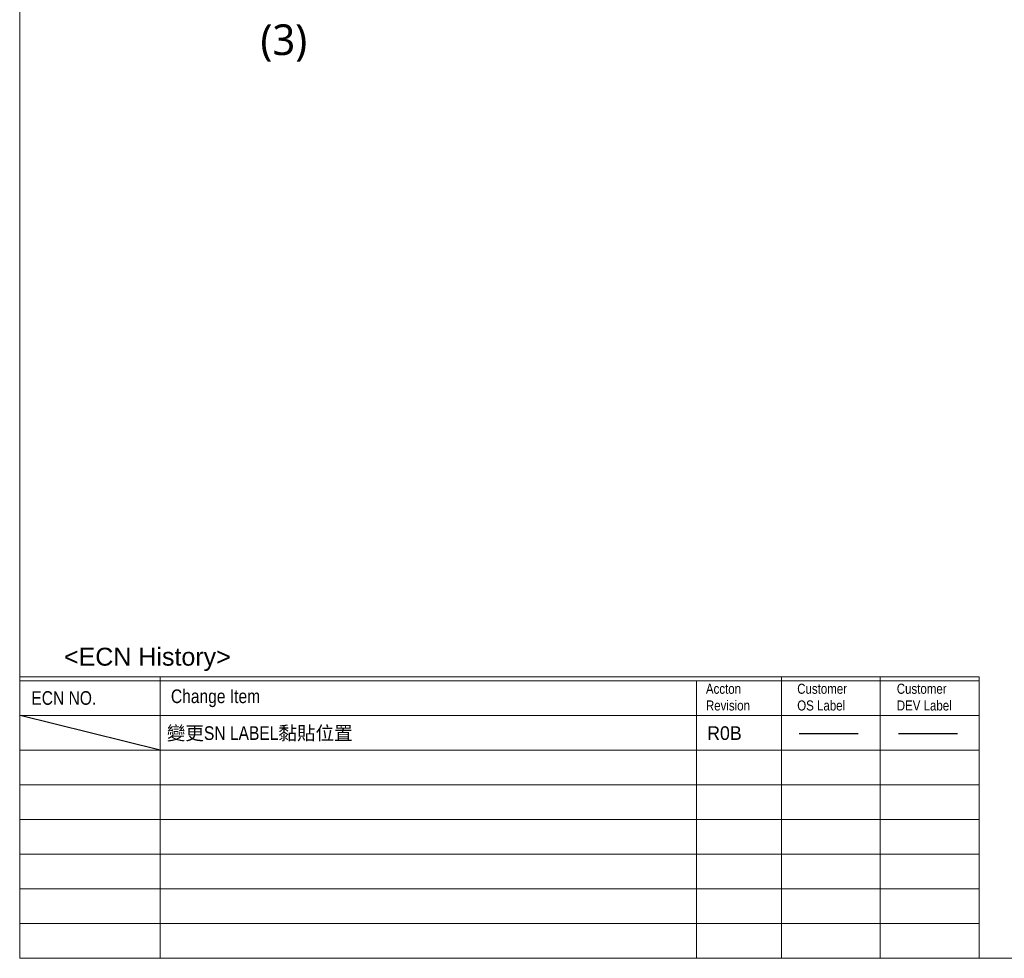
# Model space of a CAD drawing. Header units: millimetres. Extents: x -1449 to 178, y 1446 to 3804.
# Tile 1 of 20: x -1146 to -825, y 1446 to 1753. Entities that reach past the tile are written whole.
import ezdxf

# ---------------------------------------------------------------- set-up
doc = ezdxf.new("R2010")
doc.units = ezdxf.units.MM
doc.layers.add('3', color=3, linetype='Continuous')
doc.styles.add('CHINESE', font='arial.ttf')

msp = doc.modelspace()

# ---------------------------------------------------------------- linework, layer by layer
at = {"color": 0, "lineweight": 0}
for p, q in [((-1146.27, 2140.35), (-1146.27, 1446.34)), ((-1146.28, 1538.22), (-832.86, 1538.22)), ((-1146.28, 1538.22), (-1146.28, 1446.33)), ((-1100.37, 1538.22), (-1100.37, 1446.33)), ((-897.35, 1538.22), (-897.35, 1446.33)), ((-865.2, 1538.22), (-865.2, 1446.33)), ((-1146.28, 1536.97), (-832.86, 1536.97)), ((-925.15, 1536.97), (-925.15, 1446.33)), ((-1146.28, 1525.64), (-897.35, 1525.64)), ((-1146.28, 1525.64), (-897.35, 1525.64)), ((-1146.28, 1525.64), (-832.86, 1525.64)), ((-1146.28, 1514.31), (-897.35, 1514.31)), ((-1146.28, 1514.31), (-897.35, 1514.31)), ((-1146.28, 1514.31), (-897.35, 1514.31)), ((-1146.28, 1514.31), (-832.86, 1514.31)), ((-1146.28, 1502.98), (-832.86, 1502.98)), ((-1146.28, 1491.65), (-832.86, 1491.65)), ((-1146.28, 1480.32), (-832.86, 1480.32)), ((-1146.28, 1468.99), (-832.86, 1468.99)), ((-1146.28, 1457.66), (-832.86, 1457.66)), ((-1146.28, 1446.33), (-832.86, 1446.33))]:
    msp.add_line(p, q, dxfattribs=at)
at = {"color": 7, "lineweight": 0}
for p, q in [((-832.86, 1538.22), (-832.86, 1446.33)), ((-1146.28, 1514.31), (-832.86, 1514.31)), ((-1146.28, 1502.98), (-832.86, 1502.98)), ((-1146.28, 1491.65), (-832.86, 1491.65)), ((-1146.28, 1480.32), (-832.86, 1480.32)), ((-1146.28, 1468.99), (-832.86, 1468.99)), ((-1146.28, 1457.66), (-832.86, 1457.66)), ((-1146.28, 1446.33), (-832.86, 1446.33))]:
    msp.add_line(p, q, dxfattribs=at)
at = {"color": 0, "lineweight": -3, "ltscale": 10}
for p, q in [((-1146.08, 1525.71), (-1100.37, 1514.44)), ((-891.58, 1519.74), (-872.32, 1519.74)), ((-859.13, 1519.74), (-839.87, 1519.74))]:
    msp.add_line(p, q, dxfattribs=at)
at = {"linetype": 'ByBlock', "lineweight": 0}
msp.add_line((-217.26, 1446.34), (-1146.27, 1446.34), dxfattribs=at)

# ---------------------------------------------------------------- texts
at = {"color": 0, "lineweight": 0, "insert": (-1067.62, 1751.34), "char_height": 10, "width": 48.612, "attachment_point": 1, "style": 'CHINESE'}
msp.add_mtext('{\\fMicrosoft JhengHei|b0|i0|c136|p0;(3)}', dxfattribs=at)
at = {"layer": '3', "color": 0, "lineweight": 0, "attachment_point": 1}
for s, insert, char_height, width in [('{\\fArial|b0|i0|c0|p34;<ECN History>}', (-1131.8, 1547.76), 5.8482, 94.6343), ('{\\fArial Narrow|b0|i0|c0|p34;Change Item}', (-1096.87, 1534.13), 4.4446, 164.614), ('{\\fArial Narrow|b0|i0|c0|p34;Accton Revision}', (-922.08, 1536), 3.275, 23.4804), ('{\\fArial Narrow|b0|i0|c0|p0;Customer\\POS Label}', (-892.25, 1536), 3.275, 24.7182), ('{\\fArial Narrow|b0|i0|c0|p0;Customer\\PDEV Label}', (-859.72, 1536), 3.275, 24.7182), ('{\\fArial Narrow|b0|i0|c0|p34;ECN NO.}', (-1142.47, 1533.57), 4.4446, 37.3248), ('{\\fArial Narrow|b0|i0|c0|p34;\\C1;\\f新細明體|b0|i0|c136|p18;變更\\fArial Narrow|b0|i0|c0|p34;SN LABEL\\f新細明體|b0|i0|c136|p18;黏貼位置}', (-1098.21, 1522.1), 4.44463, 164.614), ('{\\f新細明體|b0|i0|c136|p18;\\C1;R0B}', (-921.69, 1522.1), 4.4446, 164.614)]:
    msp.add_mtext(s, dxfattribs=dict(at, insert=insert, char_height=char_height, width=width))

doc.saveas('drawing.dxf')
